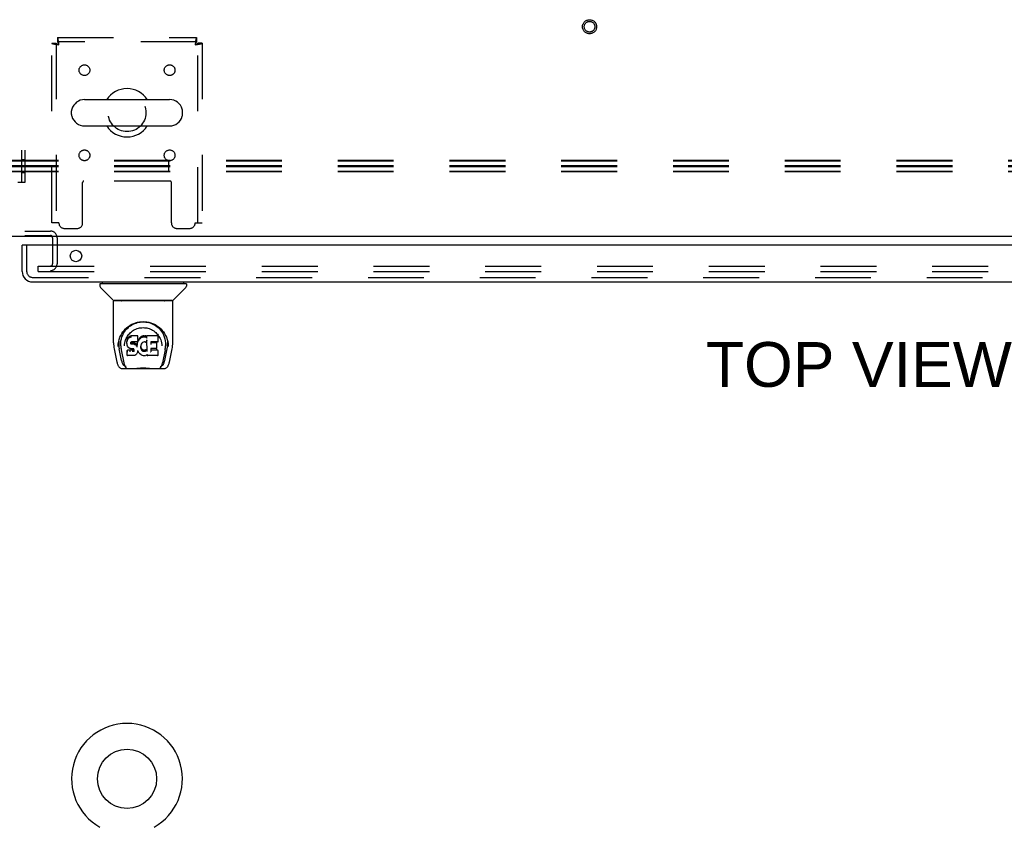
# Model space of a CAD drawing. Header units: inches. Extents: x 0 to 236, y 0 to 153.
# Tile 78 of 99: x 97 to 119, y 100 to 119. Entities that reach past the tile are written whole.
import ezdxf

# ---------------------------------------------------------------- set-up
doc = ezdxf.new("R2010")
doc.units = ezdxf.units.IN
doc.header["$LTSCALE"] = 12.986111
doc.header["$MEASUREMENT"] = 0
doc.linetypes.add('HIDDEN', pattern=[0.2, 0.1, -0.1])
doc.layers.get('0').update_dxf_attribs({"linetype": 'CONTINUOUS'})
for name, color, linetype in [('DEFAULT_2', 8, 'HIDDEN'), ('DIMENSIONS', 7, 'CONTINUOUS'), ('DOOR_2_ASSEMBLY', 7, 'CONTINUOUS')]:
    doc.layers.add(name, color=color, linetype=linetype)
doc.styles.get("Standard").update_dxf_attribs({"font": 'arial.ttf'})

msp = doc.modelspace()

# ---------------------------------------------------------------- linework, layer by layer
at = {"color": 7, "linetype": 'Continuous'}
for p, q in [((98.014, 117.189), (99.989, 117.189)), ((97.714, 116.84), (97.714, 116.927)), ((100.289, 116.84), (100.289, 116.927)), ((98.014, 116.577), (99.989, 116.577)), ((174.814, 114.008), (56.939, 114.008))]:
    msp.add_line(p, q, dxfattribs=at)
msp.add_circle((99.001, 101.4), 0.688, dxfattribs=at)
for centre, radius, start, end in [((99.001, 116.883), 0.562, 32.956, 147.044), ((98.014, 116.883), 0.306, 90, 164.3697), ((99.989, 116.883), 0.306, 15.6303, 90), ((97.857, 116.927), 0.144, 164.3697, 180), ((100.145, 116.927), 0.144, 0, 15.6303), ((97.857, 116.84), 0.144, 180, 195.6303), ((98.014, 116.883), 0.306, 195.6303, 270), ((99.989, 116.883), 0.306, 270, 344.3697), ((100.145, 116.84), 0.144, 344.3697, 360), ((99.001, 116.883), 0.562, 212.9567, 327.0433), ((99.001, 101.4), 1.288, 299.5053, 240.4947)]:
    msp.add_arc(centre, radius, start, end, dxfattribs=at)
at = {"layer": 'DEFAULT_2', "color": 8, "linetype": 'HIDDEN'}
for p, q in [((97.385, 118.633), (97.385, 118.529)), ((97.385, 118.633), (100.617, 118.633)), ((100.617, 118.633), (100.617, 118.529)), ((97.251, 114.321), (97.251, 118.499)), ((97.251, 118.499), (97.355, 118.499)), ((97.355, 118.499), (97.355, 114.321)), ((100.617, 118.529), (97.385, 118.529)), ((100.647, 114.321), (100.647, 118.499)), ((100.751, 118.499), (100.647, 118.499)), ((100.751, 118.499), (100.751, 114.321)), ((94.626, 116.013), (96.626, 116.013)), ((96.548, 116.013), (96.548, 115.263)), ((96.626, 116.013), (96.626, 115.263)), ((136.364, 115.77), (56.971, 115.77)), ((136.364, 115.757), (56.971, 115.757)), ((136.364, 115.651), (56.971, 115.651)), ((136.364, 115.626), (56.971, 115.626)), ((96.626, 115.786), (96.548, 115.786)), ((99.971, 115.508), (99.971, 115.77)), ((136.364, 115.52), (56.971, 115.52)), ((136.364, 115.508), (56.971, 115.508)), ((96.626, 115.49), (96.548, 115.49)), ((96.626, 115.263), (96.465, 115.263)), ((97.97, 114.321), (97.97, 115.266)), ((100.002, 115.296), (98, 115.296)), ((100.032, 114.321), (100.032, 115.266)), ((97.418, 114.321), (97.251, 114.321)), ((97.543, 114.196), (97.845, 114.196)), ((100.157, 114.196), (100.459, 114.196)), ((100.584, 114.321), (100.751, 114.321)), ((94.03, 114.133), (97.222, 114.133)), ((94.03, 114.029), (97.222, 114.029)), ((97.272, 113.979), (97.272, 113.371)), ((97.376, 113.979), (97.376, 113.371)), ((96.939, 113.196), (96.939, 113.321)), ((96.939, 113.321), (132.564, 113.321)), ((96.939, 113.196), (132.564, 113.196))]:
    msp.add_line(p, q, dxfattribs=at)
for points in [[(97.418, 118.466), (97.416, 118.485), (97.413, 118.504), (97.411, 118.522), (97.409, 118.539), (97.406, 118.555), (97.404, 118.571), (97.402, 118.585), (97.399, 118.597), (97.397, 118.608), (97.395, 118.617), (97.392, 118.624), (97.39, 118.629), (97.387, 118.632), (97.385, 118.633)], [(100.617, 118.633), (100.615, 118.632), (100.612, 118.629), (100.61, 118.624), (100.608, 118.617), (100.605, 118.608), (100.603, 118.597), (100.601, 118.585), (100.598, 118.571), (100.596, 118.555), (100.594, 118.539), (100.591, 118.522), (100.589, 118.504), (100.586, 118.485), (100.584, 118.466)], [(97.251, 118.499), (97.252, 118.497), (97.255, 118.495), (97.26, 118.492), (97.268, 118.49), (97.277, 118.488), (97.288, 118.485), (97.3, 118.483), (97.314, 118.481), (97.329, 118.478), (97.346, 118.476), (97.363, 118.474), (97.381, 118.471), (97.399, 118.469), (97.418, 118.466)], [(97.355, 118.499), (97.356, 118.497), (97.357, 118.495), (97.359, 118.492), (97.361, 118.49), (97.365, 118.488), (97.369, 118.485), (97.374, 118.483), (97.379, 118.481), (97.385, 118.478), (97.391, 118.476), (97.397, 118.474), (97.404, 118.471), (97.411, 118.469), (97.418, 118.466)], [(97.418, 118.466), (97.416, 118.474), (97.413, 118.48), (97.411, 118.487), (97.409, 118.494), (97.406, 118.5), (97.404, 118.506), (97.402, 118.511), (97.399, 118.516), (97.397, 118.52), (97.395, 118.523), (97.392, 118.526), (97.39, 118.528), (97.387, 118.529), (97.385, 118.529)], [(100.617, 118.529), (100.615, 118.529), (100.612, 118.528), (100.61, 118.526), (100.608, 118.523), (100.605, 118.52), (100.603, 118.516), (100.601, 118.511), (100.598, 118.506), (100.596, 118.5), (100.594, 118.494), (100.591, 118.487), (100.589, 118.48), (100.586, 118.474), (100.584, 118.466)], [(100.584, 118.466), (100.591, 118.469), (100.598, 118.471), (100.605, 118.474), (100.611, 118.476), (100.618, 118.478), (100.623, 118.481), (100.629, 118.483), (100.633, 118.485), (100.637, 118.488), (100.641, 118.49), (100.644, 118.492), (100.646, 118.495), (100.647, 118.497), (100.647, 118.499)], [(100.584, 118.466), (100.603, 118.469), (100.621, 118.471), (100.639, 118.474), (100.657, 118.476), (100.673, 118.478), (100.688, 118.481), (100.702, 118.483), (100.715, 118.485), (100.726, 118.488), (100.735, 118.49), (100.742, 118.492), (100.747, 118.495), (100.75, 118.497), (100.751, 118.499)]]:
    msp.add_lwpolyline(points, dxfattribs=at)
for centre, radius in [((109.751, 118.883), 0.164), ((109.751, 118.883), 0.124), ((98.012, 117.873), 0.125), ((99.991, 117.873), 0.125), ((99.001, 116.883), 0.438), ((98.012, 115.894), 0.125), ((99.991, 115.894), 0.125)]:
    msp.add_circle(centre, radius, dxfattribs=at)
for centre, radius, start, end in [((98, 115.266), 0.03, 90, 180), ((100.002, 115.266), 0.03, 0, 90), ((97.543, 114.321), 0.125, 180, 270), ((97.845, 114.321), 0.125, 270, 360), ((100.157, 114.321), 0.125, 180, 270), ((100.459, 114.321), 0.125, 270, 360), ((97.222, 113.979), 0.154, 0, 90), ((97.222, 113.979), 0.05, 0, 90), ((97.222, 113.371), 0.154, 270, 360), ((97.222, 113.371), 0.05, 270, 360)]:
    msp.add_arc(centre, radius, start, end, dxfattribs=at)
at = {"layer": 'DOOR_2_ASSEMBLY', "color": 3, "linetype": 'Continuous'}
for p, q in [((96.564, 113.197), (96.564, 113.804)), ((133.481, 113.804), (96.584, 113.804)), ((96.81, 112.95), (133.255, 112.95))]:
    msp.add_line(p, q, dxfattribs=at)
at = {"layer": 'DOOR_2_ASSEMBLY', "color": 7, "linetype": 'Continuous'}
for p, q in [((96.584, 113.804), (96.564, 113.804)), ((98.372, 112.903), (98.372, 112.849)), ((98.38, 112.911), (100.372, 112.911)), ((98.679, 112.526), (98.384, 112.821)), ((98.431, 112.911), (98.431, 112.95)), ((100.074, 112.526), (100.369, 112.821)), ((100.321, 112.911), (100.321, 112.95)), ((100.38, 112.903), (100.38, 112.849)), ((98.687, 111.538), (98.687, 112.502)), ((100.057, 112.51), (98.695, 112.51)), ((100.053, 112.517), (98.699, 112.517)), ((98.761, 112.517), (98.759, 112.513)), ((98.759, 112.513), (98.759, 112.513)), ((99.993, 112.513), (99.991, 112.517)), ((99.993, 112.513), (99.993, 112.513)), ((100.065, 111.538), (100.065, 112.502)), ((98.944, 111.793), (98.969, 111.827)), ((99.04, 111.672), (99.03, 111.662)), ((99.051, 111.679), (99.04, 111.672)), ((99.04, 111.636), (99.04, 111.672)), ((99.074, 111.69), (99.051, 111.679)), ((99.051, 111.643), (99.051, 111.679)), ((99.1, 111.698), (99.074, 111.69)), ((99.075, 111.653), (99.074, 111.69)), ((99.1, 111.662), (99.1, 111.698)), ((99.253, 111.698), (99.1, 111.698)), ((99.252, 111.663), (99.253, 111.698)), ((99.254, 111.643), (99.253, 111.698)), ((99.332, 111.679), (99.312, 111.665)), ((99.354, 111.689), (99.332, 111.679)), ((99.332, 111.643), (99.332, 111.679)), ((99.378, 111.694), (99.354, 111.689)), ((99.354, 111.652), (99.354, 111.689)), ((99.401, 111.697), (99.378, 111.694)), ((99.378, 111.658), (99.378, 111.694)), ((99.401, 111.66), (99.401, 111.697)), ((99.401, 111.697), (99.425, 111.696)), ((99.425, 111.66), (99.425, 111.696)), ((99.438, 111.694), (99.425, 111.696)), ((99.438, 111.658), (99.438, 111.694)), ((99.451, 111.69), (99.438, 111.694)), ((99.451, 111.653), (99.451, 111.69)), ((99.463, 111.682), (99.451, 111.69)), ((99.464, 111.647), (99.463, 111.696)), ((99.712, 111.696), (99.463, 111.696)), ((99.726, 111.571), (99.728, 111.68)), ((99.727, 111.71), (99.744, 111.686)), ((98.794, 111.453), (98.798, 111.511)), ((98.794, 111.454), (98.794, 111.453)), ((98.798, 111.511), (98.807, 111.565)), ((98.808, 111.571), (98.808, 111.517)), ((98.855, 111.464), (98.857, 111.438)), ((98.94, 111.467), (98.94, 111.467)), ((99.001, 111.591), (98.999, 111.566)), ((99, 111.532), (98.999, 111.566)), ((99.001, 111.507), (99, 111.531)), ((99, 111.531), (99, 111.531)), ((99.006, 111.616), (99.001, 111.591)), ((99.001, 111.556), (99.001, 111.591)), ((99.001, 111.507), (99.001, 111.506)), ((99.006, 111.482), (99.001, 111.506)), ((99.015, 111.64), (99.006, 111.616)), ((99.006, 111.581), (99.006, 111.616)), ((99.015, 111.458), (99.006, 111.482)), ((99.006, 111.482), (99.006, 111.482)), ((99.03, 111.662), (99.015, 111.64)), ((99.016, 111.605), (99.015, 111.64)), ((99.029, 111.437), (99.015, 111.458)), ((99.015, 111.458), (99.015, 111.458)), ((99.031, 111.626), (99.03, 111.662)), ((99.09, 111.534), (99.089, 111.52)), ((99.089, 111.514), (99.09, 111.532)), ((99.092, 111.547), (99.09, 111.534)), ((99.091, 111.508), (99.091, 111.543)), ((99.094, 111.54), (99.091, 111.543)), ((99.093, 111.551), (99.092, 111.547)), ((99.096, 111.553), (99.093, 111.55)), ((99.093, 111.504), (99.094, 111.54)), ((99.098, 111.537), (99.094, 111.54)), ((99.108, 111.556), (99.096, 111.553)), ((99.097, 111.501), (99.098, 111.537)), ((99.109, 111.534), (99.098, 111.537)), ((99.1, 111.661), (99.1, 111.66)), ((99.121, 111.557), (99.108, 111.556)), ((99.132, 111.535), (99.109, 111.534)), ((99.109, 111.497), (99.109, 111.534)), ((99.109, 111.496), (99.109, 111.497)), ((99.121, 111.558), (99.121, 111.557)), ((99.234, 111.557), (99.121, 111.557)), ((99.132, 111.498), (99.132, 111.535)), ((99.157, 111.533), (99.132, 111.535)), ((99.132, 111.496), (99.132, 111.498)), ((99.157, 111.496), (99.157, 111.533)), ((99.182, 111.528), (99.157, 111.533)), ((99.157, 111.495), (99.157, 111.496)), ((99.182, 111.491), (99.182, 111.528)), ((99.195, 111.522), (99.182, 111.528)), ((99.194, 111.485), (99.195, 111.522)), ((99.206, 111.514), (99.195, 111.522)), ((99.205, 111.478), (99.206, 111.514)), ((99.224, 111.496), (99.206, 111.514)), ((99.224, 111.46), (99.224, 111.496)), ((99.233, 111.481), (99.224, 111.496)), ((99.237, 111.524), (99.233, 111.481)), ((99.234, 111.445), (99.233, 111.481)), ((99.234, 111.557), (99.234, 111.558)), ((99.246, 111.558), (99.234, 111.557)), ((99.241, 111.546), (99.237, 111.524)), ((99.237, 111.489), (99.237, 111.524)), ((99.244, 111.558), (99.241, 111.546)), ((99.241, 111.512), (99.241, 111.546)), ((99.251, 111.571), (99.246, 111.559)), ((99.247, 111.534), (99.247, 111.56)), ((99.252, 111.585), (99.251, 111.571)), ((99.251, 111.571), (99.251, 111.571)), ((99.254, 111.609), (99.252, 111.585)), ((99.255, 111.591), (99.252, 111.582)), ((99.252, 111.585), (99.252, 111.585)), ((99.254, 111.609), (99.254, 111.643)), ((99.266, 111.611), (99.255, 111.591)), ((99.256, 111.555), (99.255, 111.591)), ((99.28, 111.631), (99.266, 111.611)), ((99.267, 111.576), (99.266, 111.611)), ((99.295, 111.648), (99.28, 111.631)), ((99.28, 111.595), (99.28, 111.631)), ((99.312, 111.665), (99.295, 111.648)), ((99.295, 111.612), (99.295, 111.648)), ((99.312, 111.629), (99.312, 111.665)), ((99.319, 111.459), (99.318, 111.433)), ((99.322, 111.485), (99.319, 111.459)), ((99.319, 111.455), (99.319, 111.459)), ((99.319, 111.42), (99.319, 111.455)), ((99.322, 111.443), (99.319, 111.455)), ((99.321, 111.408), (99.322, 111.443)), ((99.326, 111.496), (99.322, 111.484)), ((99.331, 111.419), (99.322, 111.443)), ((99.332, 111.507), (99.326, 111.496)), ((99.346, 111.529), (99.332, 111.506)), ((99.353, 111.538), (99.345, 111.529)), ((99.362, 111.544), (99.353, 111.537)), ((99.385, 111.553), (99.362, 111.544)), ((99.396, 111.556), (99.385, 111.553)), ((99.407, 111.556), (99.396, 111.556)), ((99.401, 111.659), (99.401, 111.66)), ((99.419, 111.553), (99.407, 111.556)), ((99.43, 111.549), (99.419, 111.553)), ((99.425, 111.658), (99.425, 111.66)), ((99.465, 111.596), (99.449, 111.556)), ((99.466, 111.601), (99.465, 111.6)), ((99.465, 111.6), (99.465, 111.599)), ((99.465, 111.599), (99.465, 111.598)), ((99.465, 111.598), (99.465, 111.598)), ((99.465, 111.598), (99.465, 111.598)), ((99.465, 111.598), (99.465, 111.597)), ((99.465, 111.597), (99.465, 111.597)), ((99.465, 111.597), (99.465, 111.597)), ((99.469, 111.344), (99.465, 111.596)), ((99.466, 111.604), (99.466, 111.603)), ((99.466, 111.603), (99.466, 111.601)), ((99.554, 111.557), (99.553, 111.499)), ((99.712, 111.557), (99.554, 111.557)), ((99.681, 111.534), (99.554, 111.534)), ((99.692, 111.413), (99.694, 111.52)), ((99.81, 111.498), (99.812, 111.467)), ((99.812, 111.467), (99.812, 111.467)), ((99.933, 111.616), (99.946, 111.565)), ((99.944, 111.571), (99.945, 111.517)), ((99.958, 111.453), (99.958, 111.454)), ((98.702, 111.395), (98.767, 111.089)), ((98.876, 111.121), (98.819, 111.398)), ((98.866, 111.374), (98.928, 111.07)), ((99.013, 111.365), (99.005, 111.357)), ((99.007, 111.244), (99.005, 111.357)), ((99.014, 111.237), (99.008, 111.244)), ((99.075, 111.366), (99.013, 111.365)), ((99.014, 111.329), (99.013, 111.365)), ((99.015, 111.237), (99.015, 111.237)), ((99.16, 111.237), (99.015, 111.237)), ((99.046, 111.419), (99.029, 111.437)), ((99.029, 111.437), (99.029, 111.437)), ((99.046, 111.419), (99.047, 111.419)), ((99.068, 111.405), (99.047, 111.419)), ((99.068, 111.405), (99.068, 111.405)), ((99.08, 111.4), (99.068, 111.405)), ((99.075, 111.329), (99.075, 111.366)), ((99.136, 111.366), (99.075, 111.366)), ((99.075, 111.329), (99.075, 111.328)), ((99.093, 111.398), (99.08, 111.4)), ((99.141, 111.398), (99.093, 111.398)), ((99.149, 111.367), (99.136, 111.366)), ((99.136, 111.329), (99.136, 111.366)), ((99.136, 111.329), (99.136, 111.328)), ((99.141, 111.398), (99.141, 111.398)), ((99.147, 111.397), (99.141, 111.398)), ((99.153, 111.395), (99.147, 111.397)), ((99.154, 111.37), (99.149, 111.367)), ((99.15, 111.33), (99.149, 111.367)), ((99.157, 111.392), (99.153, 111.395)), ((99.158, 111.374), (99.154, 111.37)), ((99.154, 111.333), (99.154, 111.37)), ((99.161, 111.387), (99.157, 111.392)), ((99.164, 111.382), (99.158, 111.374)), ((99.159, 111.338), (99.158, 111.374)), ((99.173, 111.238), (99.16, 111.237)), ((99.167, 111.375), (99.161, 111.387)), ((99.167, 111.35), (99.167, 111.375)), ((99.17, 111.362), (99.167, 111.375)), ((99.169, 111.356), (99.169, 111.366)), ((99.185, 111.243), (99.173, 111.238)), ((99.206, 111.257), (99.185, 111.243)), ((99.185, 111.243), (99.185, 111.243)), ((99.224, 111.274), (99.206, 111.257)), ((99.206, 111.257), (99.206, 111.257)), ((99.231, 111.284), (99.224, 111.274)), ((99.224, 111.274), (99.224, 111.274)), ((99.237, 111.296), (99.231, 111.285)), ((99.231, 111.285), (99.231, 111.284)), ((99.235, 111.438), (99.235, 111.439)), ((99.246, 111.318), (99.237, 111.296)), ((99.237, 111.296), (99.237, 111.296)), ((99.253, 111.342), (99.246, 111.318)), ((99.246, 111.318), (99.246, 111.318)), ((99.253, 111.353), (99.252, 111.354)), ((99.252, 111.354), (99.252, 111.354)), ((99.253, 111.352), (99.253, 111.353)), ((99.253, 111.352), (99.253, 111.352)), ((99.253, 111.352), (99.253, 111.352)), ((99.253, 111.35), (99.253, 111.342)), ((99.273, 111.314), (99.253, 111.35)), ((99.253, 111.342), (99.253, 111.342)), ((99.273, 111.314), (99.274, 111.314)), ((99.287, 111.296), (99.274, 111.314)), ((99.302, 111.279), (99.287, 111.296)), ((99.287, 111.296), (99.287, 111.296)), ((99.319, 111.264), (99.302, 111.279)), ((99.302, 111.279), (99.302, 111.279)), ((99.337, 111.25), (99.319, 111.264)), ((99.319, 111.264), (99.319, 111.264)), ((99.331, 111.384), (99.331, 111.419)), ((99.344, 111.397), (99.331, 111.419)), ((99.348, 111.245), (99.337, 111.25)), ((99.337, 111.25), (99.337, 111.25)), ((99.343, 111.361), (99.344, 111.397)), ((99.352, 111.387), (99.344, 111.397)), ((99.359, 111.241), (99.348, 111.245)), ((99.348, 111.245), (99.348, 111.245)), ((99.351, 111.351), (99.352, 111.387)), ((99.361, 111.379), (99.352, 111.387)), ((99.381, 111.235), (99.359, 111.241)), ((99.361, 111.343), (99.361, 111.379)), ((99.371, 111.372), (99.361, 111.379)), ((99.371, 111.336), (99.371, 111.372)), ((99.382, 111.368), (99.371, 111.372)), ((99.404, 111.233), (99.381, 111.235)), ((99.382, 111.331), (99.382, 111.368)), ((99.395, 111.365), (99.382, 111.368)), ((99.394, 111.327), (99.395, 111.329)), ((99.395, 111.329), (99.395, 111.365)), ((99.395, 111.365), (99.407, 111.365)), ((99.426, 111.236), (99.404, 111.233)), ((99.404, 111.233), (99.404, 111.233)), ((99.419, 111.367), (99.407, 111.365)), ((99.407, 111.328), (99.407, 111.365)), ((99.407, 111.327), (99.407, 111.328)), ((99.431, 111.371), (99.419, 111.367)), ((99.419, 111.33), (99.419, 111.367)), ((99.449, 111.243), (99.427, 111.236)), ((99.442, 111.376), (99.431, 111.371)), ((99.431, 111.334), (99.431, 111.371)), ((99.453, 111.383), (99.442, 111.376)), ((99.443, 111.339), (99.442, 111.376)), ((99.467, 111.254), (99.449, 111.243)), ((99.449, 111.243), (99.449, 111.243)), ((99.453, 111.347), (99.453, 111.383)), ((99.473, 111.254), (99.467, 111.254)), ((99.471, 111.336), (99.471, 111.337)), ((99.473, 111.245), (99.472, 111.254)), ((99.712, 111.237), (99.481, 111.237)), ((99.553, 111.401), (99.552, 111.327)), ((99.681, 111.401), (99.552, 111.401)), ((99.712, 111.362), (99.552, 111.362)), ((99.721, 111.245), (99.723, 111.352)), ((99.886, 111.371), (99.824, 111.07)), ((99.877, 111.121), (99.933, 111.398)), ((99.985, 111.089), (100.05, 111.395)), ((98.935, 111.013), (98.942, 111.013)), ((98.942, 111.013), (98.944, 111.005)), ((98.945, 111.002), (98.944, 111.005)), ((99.807, 111.002), (99.808, 111.005)), ((99.808, 111.005), (99.811, 111.013)), ((99.811, 111.013), (99.818, 111.013)), ((98.891, 110.935), (99.861, 110.935)), ((99.106, 110.935), (99.129, 110.935)), ((99.154, 110.935), (99.152, 110.937)), ((99.599, 110.935), (99.6, 110.937))]:
    msp.add_line(p, q, dxfattribs=at)
at = {"layer": 'DOOR_2_ASSEMBLY', "color": 8, "linetype": 'HIDDEN'}
for p, q in [((96.668, 113.804), (96.668, 113.197)), ((96.81, 113.054), (133.255, 113.054))]:
    msp.add_line(p, q, dxfattribs=at)
at = {"layer": 'DOOR_2_ASSEMBLY', "color": 7, "linetype": 'Continuous'}
for points in [[(98.758, 112.512), (98.758, 112.511), (98.757, 112.511), (98.757, 112.51), (98.757, 112.51), (98.757, 112.51)], [(98.759, 112.514), (98.758, 112.513), (98.758, 112.512)], [(99.994, 112.512), (99.994, 112.513), (99.993, 112.513)], [(99.995, 112.51), (99.996, 112.51), (99.995, 112.51), (99.995, 112.511), (99.995, 112.511), (99.994, 112.512)], [(98.807, 111.565), (98.82, 111.616), (98.837, 111.664), (98.857, 111.709), (98.88, 111.75), (98.905, 111.789), (98.934, 111.824), (98.964, 111.858), (98.998, 111.889), (99.034, 111.917), (99.072, 111.943), (99.113, 111.966), (99.156, 111.985), (99.199, 112.001), (99.244, 112.013), (99.288, 112.022), (99.332, 112.027), (99.376, 112.029), (99.42, 112.027), (99.465, 112.022), (99.509, 112.013), (99.553, 112.001), (99.597, 111.985), (99.639, 111.966), (99.68, 111.943), (99.719, 111.917), (99.755, 111.889), (99.788, 111.857), (99.819, 111.824), (99.847, 111.789), (99.873, 111.75), (99.896, 111.709), (99.916, 111.664), (99.933, 111.616)], [(99.024, 111.886), (99.054, 111.911), (99.084, 111.933), (99.116, 111.953)], [(99.116, 111.953), (99.147, 111.97), (99.18, 111.984), (99.212, 111.996)], [(99.212, 111.996), (99.245, 112.006), (99.277, 112.013), (99.31, 112.018), (99.342, 112.022), (99.375, 112.023), (99.408, 112.022), (99.44, 112.019), (99.472, 112.014), (99.505, 112.007)], [(99.505, 112.007), (99.537, 111.997), (99.57, 111.985), (99.602, 111.971)], [(99.602, 111.971), (99.633, 111.955), (99.664, 111.936), (99.695, 111.914), (99.725, 111.889), (99.754, 111.861), (99.781, 111.83), (99.806, 111.796), (99.83, 111.759), (99.85, 111.718), (99.868, 111.675), (99.882, 111.63), (99.891, 111.584), (99.897, 111.537)], [(98.855, 111.464), (98.854, 111.488), (98.855, 111.535), (98.86, 111.581), (98.87, 111.628), (98.883, 111.673), (98.9, 111.715), (98.921, 111.756), (98.944, 111.793)], [(98.969, 111.827), (98.996, 111.858), (99.024, 111.886)], [(98.979, 111.632), (98.993, 111.659), (99.008, 111.685)], [(99.008, 111.685), (99.025, 111.71), (99.043, 111.733), (99.063, 111.755), (99.084, 111.775), (99.106, 111.794), (99.13, 111.812), (99.155, 111.828), (99.181, 111.842), (99.208, 111.854), (99.236, 111.865), (99.264, 111.873), (99.292, 111.88), (99.32, 111.884), (99.348, 111.887), (99.376, 111.888), (99.404, 111.887), (99.431, 111.884), (99.459, 111.88), (99.488, 111.873), (99.516, 111.865), (99.543, 111.855), (99.571, 111.842), (99.597, 111.828), (99.622, 111.812), (99.646, 111.794), (99.668, 111.775), (99.689, 111.755), (99.709, 111.733), (99.727, 111.71)], [(99.744, 111.686), (99.759, 111.66), (99.773, 111.632)], [(98.687, 111.538), (98.688, 111.505), (98.691, 111.465), (98.696, 111.425), (98.702, 111.395)], [(98.808, 111.517), (98.808, 111.482), (98.812, 111.438), (98.819, 111.398)], [(98.94, 111.467), (98.943, 111.498), (98.948, 111.535)], [(98.948, 111.535), (98.956, 111.569), (98.967, 111.602), (98.979, 111.632)], [(99, 111.531), (99, 111.531), (99, 111.531), (99, 111.53), (99.001, 111.53), (99.001, 111.53), (99.002, 111.53)], [(99.001, 111.556), (99.001, 111.556), (99.002, 111.555), (99.002, 111.555), (99.002, 111.555), (99.003, 111.555), (99.003, 111.555)], [(99.001, 111.506), (99.001, 111.506), (99.001, 111.506), (99.002, 111.506), (99.002, 111.506), (99.002, 111.505), (99.003, 111.505)], [(99.006, 111.581), (99.006, 111.58), (99.007, 111.58), (99.007, 111.58), (99.007, 111.58), (99.008, 111.579), (99.008, 111.579)], [(99.006, 111.482), (99.006, 111.481), (99.006, 111.481), (99.006, 111.481), (99.007, 111.481), (99.008, 111.481)], [(99.015, 111.458), (99.015, 111.458), (99.016, 111.458), (99.016, 111.458), (99.017, 111.458)], [(99.016, 111.605), (99.016, 111.605), (99.016, 111.604), (99.017, 111.604), (99.017, 111.604), (99.017, 111.604), (99.018, 111.604)], [(99.031, 111.626), (99.031, 111.626), (99.031, 111.626), (99.031, 111.625), (99.032, 111.625), (99.032, 111.625), (99.032, 111.625)], [(99.04, 111.635), (99.041, 111.635), (99.041, 111.635), (99.041, 111.635), (99.041, 111.635), (99.041, 111.634), (99.042, 111.634)], [(99.052, 111.643), (99.052, 111.643), (99.052, 111.642), (99.052, 111.642), (99.052, 111.642), (99.052, 111.642), (99.052, 111.642)], [(99.075, 111.653), (99.075, 111.653), (99.075, 111.653), (99.075, 111.653), (99.075, 111.652), (99.075, 111.652), (99.075, 111.652)], [(99.087, 111.518), (99.087, 111.518), (99.088, 111.519), (99.088, 111.519), (99.088, 111.519), (99.089, 111.519), (99.089, 111.52)], [(99.087, 111.512), (99.088, 111.512), (99.088, 111.512), (99.088, 111.512), (99.089, 111.513), (99.089, 111.513), (99.089, 111.513)], [(99.088, 111.533), (99.088, 111.533), (99.089, 111.533), (99.089, 111.533), (99.089, 111.533), (99.09, 111.534), (99.09, 111.534)], [(99.089, 111.507), (99.089, 111.507), (99.09, 111.507), (99.09, 111.507), (99.09, 111.507), (99.09, 111.508), (99.091, 111.508)], [(99.09, 111.546), (99.09, 111.546), (99.091, 111.546), (99.091, 111.546), (99.091, 111.547), (99.092, 111.547)], [(99.092, 111.55), (99.092, 111.55), (99.093, 111.55), (99.093, 111.55), (99.093, 111.55)], [(99.092, 111.502), (99.092, 111.502), (99.093, 111.503), (99.093, 111.503), (99.093, 111.503), (99.093, 111.503), (99.093, 111.504)], [(99.095, 111.553), (99.095, 111.553), (99.096, 111.553), (99.096, 111.553), (99.096, 111.553)], [(99.096, 111.499), (99.097, 111.499), (99.097, 111.499), (99.097, 111.5), (99.097, 111.5), (99.097, 111.5), (99.097, 111.5)], [(99.107, 111.557), (99.107, 111.557), (99.108, 111.556), (99.108, 111.556)], [(99.181, 111.49), (99.182, 111.49), (99.182, 111.49), (99.182, 111.49), (99.182, 111.491), (99.182, 111.491), (99.182, 111.491)], [(99.193, 111.484), (99.194, 111.484), (99.194, 111.485), (99.194, 111.485), (99.194, 111.485), (99.194, 111.485), (99.194, 111.485)], [(99.204, 111.477), (99.204, 111.477), (99.205, 111.477), (99.205, 111.477), (99.205, 111.477), (99.205, 111.478), (99.205, 111.478)], [(99.222, 111.459), (99.222, 111.459), (99.223, 111.459), (99.223, 111.459), (99.223, 111.459), (99.223, 111.46), (99.223, 111.46)], [(99.235, 111.439), (99.234, 111.441), (99.234, 111.442), (99.234, 111.443), (99.234, 111.444)], [(99.239, 111.488), (99.239, 111.488), (99.238, 111.488), (99.238, 111.488), (99.238, 111.488), (99.238, 111.489), (99.237, 111.489)], [(99.243, 111.51), (99.243, 111.51), (99.242, 111.51), (99.242, 111.511), (99.242, 111.511), (99.241, 111.511), (99.241, 111.512)], [(99.246, 111.558), (99.246, 111.558), (99.246, 111.558), (99.245, 111.559), (99.245, 111.559)], [(99.246, 111.559), (99.246, 111.558), (99.246, 111.558), (99.246, 111.558)], [(99.249, 111.532), (99.249, 111.533), (99.248, 111.533), (99.248, 111.533), (99.248, 111.533), (99.247, 111.533), (99.247, 111.534)], [(99.251, 111.571), (99.25, 111.57), (99.25, 111.57), (99.25, 111.57), (99.249, 111.57), (99.249, 111.57)], [(99.252, 111.661), (99.252, 111.661), (99.251, 111.661), (99.251, 111.661), (99.251, 111.66), (99.251, 111.66), (99.25, 111.66)], [(99.252, 111.585), (99.252, 111.585), (99.252, 111.584), (99.252, 111.584), (99.251, 111.584), (99.251, 111.584), (99.25, 111.584)], [(99.254, 111.609), (99.253, 111.609), (99.253, 111.609), (99.253, 111.608), (99.253, 111.608), (99.252, 111.608), (99.252, 111.608)], [(99.258, 111.554), (99.257, 111.554), (99.257, 111.554), (99.257, 111.554), (99.256, 111.555), (99.256, 111.555), (99.256, 111.555)], [(99.269, 111.574), (99.268, 111.575), (99.268, 111.575), (99.268, 111.575), (99.267, 111.575), (99.267, 111.576), (99.267, 111.576)], [(99.282, 111.593), (99.281, 111.594), (99.281, 111.594), (99.281, 111.594), (99.281, 111.594), (99.28, 111.595), (99.28, 111.595)], [(99.297, 111.611), (99.296, 111.611), (99.296, 111.611), (99.296, 111.612), (99.296, 111.612), (99.295, 111.612), (99.295, 111.612)], [(99.314, 111.627), (99.313, 111.627), (99.313, 111.628), (99.313, 111.628), (99.313, 111.628), (99.312, 111.628), (99.312, 111.629)], [(99.319, 111.459), (99.319, 111.459), (99.319, 111.458), (99.318, 111.458), (99.318, 111.458), (99.317, 111.458), (99.317, 111.458)], [(99.322, 111.484), (99.322, 111.484), (99.322, 111.484), (99.322, 111.484), (99.321, 111.484), (99.321, 111.484)], [(99.326, 111.496), (99.326, 111.496), (99.326, 111.495), (99.325, 111.495), (99.325, 111.495), (99.324, 111.495)], [(99.332, 111.506), (99.331, 111.506), (99.331, 111.506), (99.33, 111.506), (99.33, 111.506)], [(99.333, 111.641), (99.333, 111.641), (99.332, 111.642), (99.332, 111.642), (99.332, 111.642), (99.332, 111.642), (99.332, 111.643)], [(99.345, 111.529), (99.345, 111.528), (99.345, 111.528), (99.345, 111.528), (99.344, 111.528), (99.344, 111.528)], [(99.353, 111.537), (99.352, 111.537), (99.352, 111.537), (99.352, 111.537), (99.351, 111.538)], [(99.355, 111.651), (99.355, 111.651), (99.355, 111.651), (99.355, 111.652), (99.354, 111.652), (99.354, 111.652), (99.354, 111.652)], [(99.362, 111.544), (99.361, 111.543), (99.361, 111.544), (99.361, 111.544)], [(99.378, 111.656), (99.378, 111.656), (99.378, 111.657), (99.378, 111.657), (99.378, 111.657), (99.378, 111.657), (99.378, 111.658)], [(99.385, 111.553), (99.385, 111.553), (99.385, 111.553), (99.384, 111.554)], [(99.396, 111.556), (99.396, 111.556), (99.396, 111.556), (99.396, 111.557)], [(99.407, 111.556), (99.407, 111.556), (99.407, 111.556), (99.407, 111.556)], [(99.419, 111.553), (99.419, 111.553), (99.419, 111.553), (99.419, 111.554)], [(99.43, 111.549), (99.43, 111.549), (99.432, 111.548), (99.435, 111.548), (99.437, 111.548), (99.439, 111.548), (99.441, 111.549), (99.443, 111.55), (99.445, 111.551), (99.446, 111.552), (99.447, 111.554), (99.448, 111.556), (99.449, 111.556)], [(99.431, 111.549), (99.431, 111.549), (99.43, 111.549), (99.43, 111.549)], [(99.437, 111.656), (99.438, 111.656), (99.438, 111.657), (99.438, 111.657), (99.438, 111.657), (99.438, 111.657), (99.438, 111.658)], [(99.45, 111.652), (99.45, 111.652), (99.45, 111.653), (99.45, 111.653), (99.45, 111.653), (99.451, 111.653), (99.451, 111.653)], [(99.465, 111.658), (99.465, 111.658), (99.465, 111.658), (99.465, 111.659), (99.464, 111.659), (99.464, 111.659), (99.464, 111.659)], [(99.466, 111.642), (99.465, 111.642), (99.465, 111.643), (99.465, 111.643), (99.465, 111.644), (99.464, 111.644), (99.464, 111.645)], [(99.465, 111.597), (99.465, 111.597), (99.465, 111.596)], [(99.465, 111.596), (99.465, 111.596), (99.465, 111.596), (99.465, 111.596)], [(99.551, 111.495), (99.552, 111.496), (99.552, 111.496), (99.552, 111.496), (99.552, 111.496), (99.552, 111.497), (99.553, 111.497)], [(99.552, 111.558), (99.553, 111.558), (99.553, 111.557), (99.553, 111.557), (99.553, 111.557), (99.554, 111.557), (99.554, 111.557)], [(99.712, 111.557), (99.713, 111.557), (99.715, 111.558), (99.717, 111.558), (99.719, 111.559), (99.721, 111.561), (99.723, 111.563), (99.724, 111.565), (99.725, 111.567), (99.726, 111.569), (99.726, 111.571)], [(99.773, 111.632), (99.785, 111.602), (99.796, 111.57), (99.804, 111.535), (99.81, 111.498)], [(99.886, 111.371), (99.887, 111.374), (99.887, 111.377), (99.888, 111.38), (99.888, 111.382), (99.889, 111.385), (99.889, 111.388), (99.89, 111.391), (99.89, 111.394), (99.891, 111.398), (99.891, 111.401), (99.892, 111.404), (99.892, 111.408), (99.892, 111.411), (99.893, 111.415), (99.893, 111.418), (99.894, 111.422), (99.894, 111.426), (99.894, 111.43), (99.895, 111.434), (99.895, 111.438), (99.897, 111.464)], [(99.897, 111.537), (99.898, 111.489), (99.897, 111.464)], [(99.933, 111.398), (99.94, 111.438), (99.944, 111.482), (99.945, 111.517)], [(99.946, 111.565), (99.954, 111.511), (99.958, 111.453)], [(100.05, 111.395), (100.056, 111.425), (100.061, 111.464), (100.064, 111.504), (100.065, 111.538)], [(98.857, 111.438), (98.859, 111.418), (98.862, 111.395), (98.866, 111.374)], [(99.006, 111.321), (99.006, 111.321), (99.007, 111.321), (99.007, 111.321), (99.007, 111.321), (99.008, 111.321), (99.008, 111.32)], [(99.007, 111.244), (99.007, 111.244), (99.008, 111.244)], [(99.008, 111.244), (99.008, 111.243), (99.008, 111.243), (99.009, 111.243), (99.009, 111.243)], [(99.014, 111.328), (99.014, 111.328), (99.014, 111.328), (99.014, 111.328), (99.014, 111.327), (99.014, 111.327), (99.014, 111.327)], [(99.015, 111.237), (99.015, 111.237), (99.015, 111.237), (99.015, 111.237), (99.015, 111.237), (99.015, 111.237), (99.015, 111.237)], [(99.029, 111.437), (99.029, 111.437), (99.029, 111.437), (99.03, 111.437), (99.03, 111.437), (99.03, 111.437)], [(99.047, 111.419), (99.047, 111.419), (99.047, 111.419), (99.047, 111.419), (99.048, 111.419)], [(99.068, 111.405), (99.068, 111.405), (99.068, 111.405), (99.069, 111.405)], [(99.08, 111.4), (99.08, 111.4), (99.081, 111.4), (99.081, 111.401)], [(99.093, 111.398), (99.093, 111.398), (99.093, 111.398), (99.093, 111.399)], [(99.147, 111.397), (99.147, 111.397), (99.148, 111.397), (99.148, 111.398)], [(99.15, 111.331), (99.15, 111.33), (99.15, 111.33), (99.15, 111.33), (99.15, 111.329), (99.15, 111.329), (99.15, 111.329)], [(99.153, 111.395), (99.153, 111.395), (99.153, 111.395), (99.154, 111.396)], [(99.154, 111.333), (99.154, 111.333), (99.155, 111.333), (99.155, 111.332), (99.155, 111.332), (99.155, 111.332), (99.155, 111.332)], [(99.157, 111.392), (99.157, 111.392), (99.158, 111.392), (99.158, 111.392), (99.159, 111.392)], [(99.159, 111.338), (99.159, 111.338), (99.159, 111.337), (99.16, 111.337), (99.16, 111.337), (99.16, 111.337), (99.16, 111.337)], [(99.16, 111.237), (99.16, 111.237), (99.16, 111.237), (99.16, 111.237), (99.16, 111.237), (99.16, 111.237), (99.16, 111.237)], [(99.161, 111.387), (99.161, 111.387), (99.162, 111.387), (99.162, 111.387), (99.163, 111.387)], [(99.167, 111.375), (99.167, 111.375), (99.168, 111.375), (99.168, 111.375), (99.168, 111.374), (99.169, 111.375)], [(99.167, 111.349), (99.167, 111.349), (99.168, 111.349), (99.168, 111.349), (99.168, 111.348), (99.169, 111.348), (99.169, 111.348)], [(99.169, 111.355), (99.169, 111.355), (99.17, 111.355), (99.17, 111.354), (99.17, 111.354), (99.171, 111.354), (99.171, 111.354)], [(99.17, 111.362), (99.17, 111.361), (99.17, 111.361), (99.17, 111.361), (99.171, 111.361), (99.171, 111.361), (99.172, 111.361)], [(99.173, 111.238), (99.173, 111.238), (99.173, 111.239), (99.173, 111.239)], [(99.185, 111.243), (99.185, 111.243), (99.185, 111.243), (99.184, 111.243)], [(99.206, 111.257), (99.206, 111.257), (99.205, 111.257), (99.205, 111.257), (99.205, 111.257)], [(99.224, 111.274), (99.224, 111.274), (99.223, 111.274), (99.223, 111.274), (99.223, 111.274), (99.222, 111.274)], [(99.231, 111.284), (99.231, 111.284), (99.23, 111.284), (99.23, 111.284), (99.229, 111.284)], [(99.237, 111.296), (99.236, 111.295), (99.236, 111.295), (99.235, 111.295), (99.235, 111.295)], [(99.246, 111.318), (99.246, 111.318), (99.246, 111.318), (99.245, 111.318), (99.245, 111.318), (99.244, 111.318)], [(99.253, 111.342), (99.253, 111.342), (99.253, 111.342), (99.252, 111.342), (99.252, 111.341), (99.251, 111.341), (99.251, 111.341)], [(99.252, 111.354), (99.252, 111.355), (99.252, 111.355)], [(99.253, 111.351), (99.253, 111.351), (99.253, 111.351), (99.253, 111.351), (99.253, 111.351), (99.253, 111.351), (99.253, 111.351), (99.253, 111.352)], [(99.253, 111.35), (99.253, 111.35), (99.253, 111.35), (99.253, 111.35), (99.253, 111.351)], [(99.274, 111.314), (99.274, 111.314), (99.274, 111.314), (99.275, 111.314), (99.275, 111.314)], [(99.287, 111.296), (99.287, 111.296), (99.287, 111.295), (99.287, 111.295), (99.288, 111.295), (99.288, 111.296)], [(99.302, 111.279), (99.302, 111.279), (99.302, 111.279), (99.303, 111.279), (99.303, 111.279)], [(99.318, 111.433), (99.318, 111.432), (99.317, 111.432), (99.317, 111.432), (99.317, 111.431), (99.316, 111.431), (99.316, 111.431)], [(99.319, 111.42), (99.319, 111.42), (99.318, 111.419), (99.318, 111.419), (99.318, 111.419), (99.317, 111.419), (99.317, 111.419)], [(99.319, 111.264), (99.319, 111.264), (99.319, 111.264), (99.32, 111.264), (99.32, 111.264)], [(99.321, 111.408), (99.321, 111.408), (99.321, 111.407), (99.321, 111.407), (99.32, 111.407), (99.32, 111.407), (99.32, 111.407)], [(99.331, 111.384), (99.331, 111.383), (99.33, 111.383), (99.33, 111.383), (99.33, 111.383), (99.329, 111.382), (99.329, 111.382)], [(99.337, 111.25), (99.337, 111.25), (99.338, 111.25), (99.338, 111.25), (99.338, 111.25)], [(99.342, 111.36), (99.342, 111.36), (99.342, 111.36), (99.343, 111.36), (99.343, 111.36), (99.343, 111.361), (99.343, 111.361)], [(99.348, 111.245), (99.348, 111.245), (99.348, 111.245), (99.348, 111.245)], [(99.35, 111.35), (99.35, 111.35), (99.35, 111.35), (99.351, 111.35), (99.351, 111.351), (99.351, 111.351), (99.351, 111.351)], [(99.359, 111.341), (99.36, 111.341), (99.36, 111.342), (99.36, 111.342), (99.36, 111.342), (99.361, 111.342), (99.361, 111.343)], [(99.359, 111.241), (99.359, 111.241), (99.359, 111.241), (99.359, 111.241)], [(99.37, 111.334), (99.37, 111.334), (99.37, 111.335), (99.371, 111.335), (99.371, 111.335), (99.371, 111.335), (99.371, 111.336)], [(99.381, 111.235), (99.381, 111.235), (99.381, 111.235), (99.381, 111.236)], [(99.382, 111.329), (99.382, 111.33), (99.382, 111.33), (99.382, 111.33), (99.382, 111.33), (99.382, 111.331), (99.382, 111.331)], [(99.42, 111.329), (99.42, 111.329), (99.419, 111.329), (99.419, 111.329), (99.419, 111.329), (99.419, 111.33), (99.419, 111.33)], [(99.426, 111.236), (99.426, 111.236), (99.426, 111.236), (99.426, 111.236)], [(99.432, 111.333), (99.432, 111.333), (99.432, 111.333), (99.432, 111.333), (99.431, 111.333), (99.431, 111.334), (99.431, 111.334)], [(99.444, 111.338), (99.443, 111.338), (99.443, 111.338), (99.443, 111.339), (99.443, 111.339), (99.443, 111.339), (99.443, 111.339)], [(99.448, 111.243), (99.448, 111.243), (99.448, 111.243), (99.449, 111.243)], [(99.468, 111.38), (99.468, 111.381), (99.467, 111.382), (99.466, 111.382), (99.465, 111.383), (99.465, 111.384), (99.464, 111.384), (99.463, 111.384), (99.462, 111.385), (99.462, 111.385), (99.461, 111.385), (99.46, 111.385), (99.459, 111.385)], [(99.467, 111.254), (99.467, 111.254), (99.467, 111.254), (99.467, 111.254), (99.467, 111.254), (99.467, 111.254), (99.467, 111.254)], [(99.471, 111.337), (99.47, 111.339), (99.47, 111.34), (99.469, 111.342)], [(99.474, 111.254), (99.474, 111.254), (99.474, 111.254), (99.474, 111.254), (99.473, 111.254), (99.473, 111.254), (99.473, 111.254)], [(99.473, 111.245), (99.473, 111.243), (99.473, 111.241), (99.474, 111.24), (99.476, 111.239), (99.477, 111.238), (99.479, 111.237), (99.48, 111.237), (99.481, 111.237)], [(99.55, 111.324), (99.55, 111.324), (99.55, 111.324), (99.55, 111.324), (99.551, 111.325), (99.551, 111.325), (99.551, 111.325)], [(99.551, 111.402), (99.551, 111.402), (99.551, 111.402), (99.552, 111.402), (99.552, 111.402), (99.552, 111.401), (99.552, 111.401)], [(99.681, 111.401), (99.682, 111.402), (99.684, 111.402), (99.686, 111.403), (99.687, 111.403), (99.688, 111.405), (99.69, 111.406), (99.691, 111.407), (99.691, 111.409), (99.692, 111.411), (99.692, 111.413)], [(99.712, 111.237), (99.713, 111.237), (99.715, 111.237), (99.716, 111.238), (99.718, 111.239), (99.719, 111.24), (99.72, 111.242), (99.72, 111.243), (99.721, 111.245)], [(98.767, 111.089), (98.77, 111.076), (98.775, 111.058), (98.78, 111.041), (98.785, 111.026), (98.791, 111.012), (98.797, 111), (98.803, 110.989), (98.811, 110.978), (98.819, 110.968), (98.828, 110.959), (98.838, 110.952), (98.849, 110.945), (98.862, 110.94), (98.875, 110.936)], [(98.876, 111.121), (98.879, 111.104), (98.884, 111.086), (98.889, 111.07), (98.895, 111.055), (98.901, 111.042), (98.907, 111.032), (98.914, 111.023), (98.921, 111.017), (98.929, 111.014), (98.935, 111.013)], [(98.928, 111.07), (98.93, 111.06), (98.933, 111.048), (98.936, 111.036), (98.939, 111.024), (98.942, 111.013)], [(98.945, 111.002), (98.951, 110.99), (98.957, 110.979), (98.964, 110.969), (98.971, 110.96), (98.978, 110.953), (98.986, 110.946), (98.995, 110.941), (99.004, 110.937), (99.014, 110.935), (99.021, 110.935)], [(98.981, 110.983), (98.976, 110.983), (98.971, 110.983), (98.967, 110.984), (98.962, 110.986), (98.958, 110.988), (98.954, 110.991), (98.951, 110.994), (98.948, 110.997), (98.946, 111.001), (98.945, 111.002)], [(99.732, 110.935), (99.739, 110.935), (99.748, 110.937), (99.758, 110.941), (99.767, 110.946), (99.774, 110.953), (99.782, 110.96), (99.788, 110.969), (99.795, 110.979), (99.801, 110.99), (99.807, 111.002)], [(99.771, 110.983), (99.776, 110.983), (99.781, 110.983), (99.786, 110.984), (99.79, 110.986), (99.794, 110.988), (99.798, 110.991), (99.802, 110.994), (99.804, 110.997), (99.807, 111.001), (99.807, 111.002)], [(99.811, 111.013), (99.814, 111.024), (99.817, 111.036), (99.82, 111.048), (99.822, 111.06), (99.824, 111.07)], [(99.818, 111.013), (99.824, 111.014), (99.831, 111.017), (99.838, 111.023), (99.845, 111.032), (99.852, 111.042), (99.858, 111.055), (99.863, 111.07), (99.868, 111.087), (99.873, 111.105), (99.877, 111.121)], [(99.877, 110.936), (99.89, 110.939), (99.902, 110.945), (99.914, 110.951), (99.924, 110.959), (99.933, 110.968), (99.941, 110.978), (99.949, 110.988), (99.955, 111), (99.961, 111.012), (99.967, 111.026), (99.972, 111.041), (99.977, 111.057), (99.982, 111.076), (99.985, 111.089)], [(98.875, 110.936), (98.888, 110.935), (98.891, 110.935)], [(99.106, 110.935), (99.127, 110.935), (99.15, 110.937)], [(99.129, 110.935), (99.158, 110.937), (99.188, 110.939), (99.218, 110.942), (99.249, 110.945), (99.28, 110.947), (99.312, 110.949), (99.344, 110.95), (99.376, 110.951), (99.408, 110.95), (99.44, 110.949), (99.472, 110.947), (99.503, 110.945), (99.534, 110.942), (99.564, 110.94), (99.594, 110.937)], [(99.15, 110.937), (99.175, 110.939), (99.201, 110.941), (99.228, 110.944), (99.256, 110.947), (99.285, 110.949), (99.315, 110.951), (99.345, 110.952), (99.376, 110.953), (99.406, 110.952), (99.437, 110.951), (99.467, 110.949), (99.496, 110.947), (99.524, 110.944), (99.551, 110.942), (99.577, 110.939)], [(99.577, 110.939), (99.602, 110.937), (99.625, 110.935), (99.647, 110.935)], [(99.594, 110.937), (99.623, 110.935), (99.647, 110.935)], [(99.861, 110.935), (99.863, 110.935), (99.877, 110.936)]]:
    msp.add_lwpolyline(points, dxfattribs=at)
at = {"layer": 'DOOR_2_ASSEMBLY', "color": 3, "linetype": 'Continuous'}
msp.add_circle((97.814, 113.554), 0.133, dxfattribs=at)
msp.add_arc((96.81, 113.197), 0.246, 180, 270, dxfattribs=at)
at = {"layer": 'DOOR_2_ASSEMBLY', "color": 8, "linetype": 'HIDDEN'}
msp.add_arc((96.81, 113.197), 0.142, 180, 270, dxfattribs=at)
at = {"layer": 'DOOR_2_ASSEMBLY', "color": 7, "linetype": 'Continuous'}
for centre, radius, start, end in [((98.38, 112.903), 0.00787, 90, 180), ((98.412, 112.849), 0.0394, 180, 225), ((100.341, 112.849), 0.0394, 315, 360), ((100.372, 112.903), 0.00787, 0, 90), ((98.699, 112.547), 0.0295, 225, 270), ((98.695, 112.502), 0.00787, 90, 180), ((98.869, 112.529), 0.0197, 270, 323.006), ((99.883, 112.529), 0.0197, 216.994, 270), ((100.053, 112.547), 0.0295, 270, 315), ((100.057, 112.502), 0.00787, 0, 90)]:
    msp.add_arc(centre, radius, start, end, dxfattribs=at)
for centre, major_axis, ratio, start_param, end_param in [((99.712, 111.68), (0, 0.0161), 0.999848, -1.588252, 0), ((99.01, 111.592), (0.004, 0.0113), 0.082603, -3.358849, -3.237788), ((99.021, 111.613), (0.00493, 0.00872), 0.139701, -3.375731, -3.231538), ((99.037, 111.634), (0.00667, 0.00805), 0.161626, -3.329134, -3.201937), ((99.087, 111.522), (-0.00245, 0.00904), 0.086305, -3.009796, -2.851612), ((99.087, 111.514), (-0.00334, 0.00617), 0.202659, -3.013778, -2.795609), ((99.088, 111.509), (-0.0051, 0.00558), 0.236803, -3.069215, -2.893885), ((99.092, 111.504), (0.00537, -0.00361), 0.301523, 0.056707, 0.196496), ((99.217, 111.468), (-0.00628, 0.00793), 0.164287, -3.076154, -2.942496), ((99.235, 111.443), (-0.00129, 0.00383), 0.306196, 0.760017, 1.08509), ((99.25, 111.663), (-0.00006, 0.00283), 0.69468, -2.388692, -1.626091), ((99.465, 111.661), (-0.00005, 0.00283), 0.694711, -4.711973, -3.921462), ((99.466, 111.646), (-0.00119, 0.00309), 0.517372, 0.955426, 1.594301), ((99.551, 111.499), (0.00005, 0.00283), 0.694711, -2.361723, -1.571213), ((99.681, 111.52), (0, 0.0133), 0.999848, -1.588252, 0), ((99.008, 111.325), (0.00133, 0.0034), 0.413699, -3.931587, -3.404362), ((99.016, 111.33), (0.00243, 0.00249), 0.565489, -3.661377, -3.398136), ((99.161, 111.338), (0.00623, 0.00529), 0.230667, 2.952001, 3.091843), ((99.171, 111.356), (0.00377, 0.00659), 0.191545, -3.454301, -3.256285), ((99.172, 111.363), (0.00243, 0.00802), 0.107328, -3.463611, -3.284363), ((99.337, 111.37), (-0.00646, 0.00915), 0.140046, -3.074302, -2.951316), ((99.459, 111.374), (0, 0.0108), 0.999848, 0, 0.641022), ((99.471, 111.341), (-0.00163, 0.00422), 0.284259, 0.65996, 1.068541), ((99.55, 111.327), (0.00005, 0.00283), 0.694711, -2.361723, -1.571213), ((99.712, 111.352), (0, 0.0104), 0.999848, -1.588252, 0)]:
    msp.add_ellipse(centre, major_axis=major_axis, ratio=ratio, start_param=start_param, end_param=end_param, dxfattribs=at)

# ---------------------------------------------------------------- texts
at = {"layer": 'DIMENSIONS', "color": 2, "linetype": 'Continuous', "insert": (116.009, 111.553), "char_height": 1.0417, "width": 7.09805, "attachment_point": 2, "line_spacing_factor": 0.9}
msp.add_mtext('TOP VIEW', dxfattribs=at)

doc.saveas('drawing.dxf')
